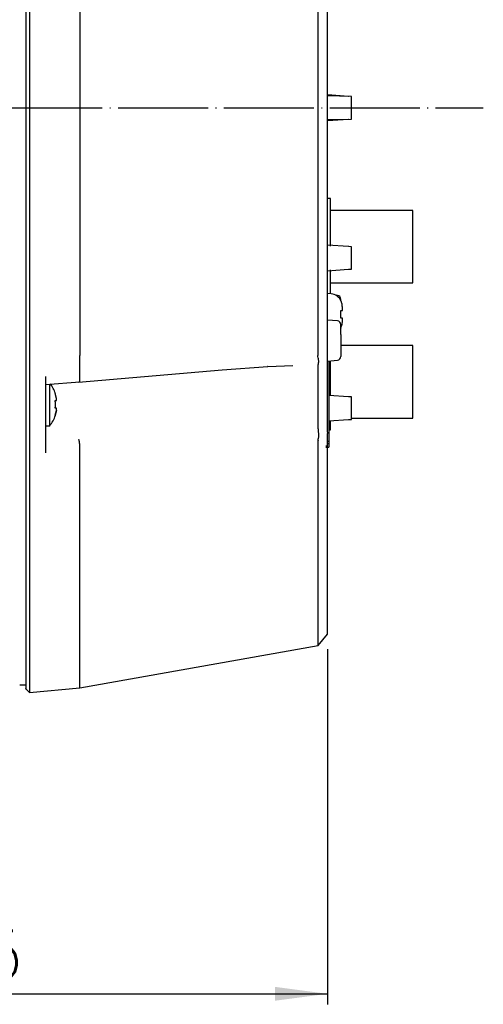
# Model space of a CAD drawing. Header units: inches. Extents: x -119 to 916, y -375 to 403.
# Tile 10 of 24: x 569 to 631, y -375 to -244. Entities that reach past the tile are written whole.
import ezdxf

# ---------------------------------------------------------------- set-up
doc = ezdxf.new("R2010")
doc.units = ezdxf.units.IN
doc.linetypes.add('DOT_CENTER', pattern=[14, 12, -1, 0, -1])
doc.layers.add('1', color=7, linetype='Continuous')
doc.styles.add('CONVERTER_11', font='txt.shx', dxfattribs={"width": 0.9})
doc.dimstyles.new('ME10_DIM_15', dxfattribs={"dimtxt": 6.4, "dimasz": 7, "dimexe": 1.4, "dimexo": 2, "dimgap": 2, "dimtad": 1, "dimdec": 3, "dimdsep": 46, "dimtxsty": 'CONVERTER_11', "dimsah": 1, "dimcen": 0.09, "dimclrd": 2, "dimclre": 2, "dimclrt": 4, "dimadec": 0, "dimazin": 0, "dimtfac": 1, "dimtdec": 4, "dimtix": 1, "dimtmove": 0, "dimatfit": 3, "dimfxl": 1, "dimtolj": 1, "dimtzin": 0, "dimarcsym": 0})

# ---------------------------------------------------------------- blocks, each defined once
blk = doc.blocks.new('*D6')
at = {"layer": '1', "color": 2, "linetype": 'Continuous'}
for p, q in [((505.5, -276.7), (505.5, -375.01)), ((610, -327.69), (610, -375.01)), ((505.5, -373.61), (610, -373.61))]:
    blk.add_line(p, q, dxfattribs=at)
at = {"layer": '1', "color": 2}
for points in [[(512.5, -372.68), (512.5, -374.53), (505.5, -373.61)], [(603, -374.53), (603, -372.68), (610, -373.61)]]:
    blk.add_solid(points, dxfattribs=at)
at = {"layer": '1', "color": 4, "insert": (547.11, -371.61), "char_height": 6.4, "attachment_point": 7, "rotation": 0.0001, "line_spacing_factor": 0.60024, "style": 'CONVERTER_11'}
blk.add_mtext('104.5', dxfattribs=at)

msp = doc.modelspace()

# ---------------------------------------------------------------- linework, layer by layer
at = {"color": 7, "linetype": 'Continuous'}
for p, q in [((569.8, -222.2859), (569.8, -288.9244)), ((570.2981, -222.2859), (570.2981, -288.9244)), ((577, -222.6053), (577, -288.605)), ((608.7135, -222.6163), (608.7135, -288.594)), ((610, -288.6068), (610, -222.6035)), ((612.8135, -254.0926), (610, -253.9025)), ((613.2, -254.1052), (610, -254.0214)), ((612.8376, -254.0957), (612.8135, -254.0926)), ((613.2, -257.1052), (613.2, -254.1052)), ((610, -257.189), (613.2, -257.1052)), ((610, -257.3079), (612.8135, -257.1178)), ((612.8135, -257.1178), (612.8376, -257.1147)), ((610.4, -267.7052), (610, -267.7052)), ((610.4, -274.0318), (610.4, -267.7052)), ((621.4, -269.2802), (610.4, -269.2802)), ((621.4, -278.9302), (621.4, -269.2802)), ((612.8135, -274.0926), (610, -273.9025)), ((612.8376, -274.0957), (612.8135, -274.0926)), ((613.2, -274.1052), (612.8376, -274.0957)), ((613.2, -277.1052), (613.2, -274.1052)), ((610, -277.3079), (612.8135, -277.1178)), ((610.4, -280.3902), (610.4, -277.1785)), ((612.8135, -277.1178), (612.8376, -277.1147)), ((612.8376, -277.1147), (613.2, -277.1052)), ((610.4, -278.9302), (621.4, -278.9302)), ((610.5, -280.3989), (610, -280.3552)), ((611.3436, -280.5902), (611.0965, -280.5686)), ((611.8, -281.2502), (611.8, -281.0883)), ((611.7927, -283.6052), (611.7927, -282.6052)), ((612, -282.6052), (612, -282.16)), ((611.3436, -283.9902), (610, -283.8727)), ((611.8, -285.7943), (611.8, -284.4883)), ((612, -284.0504), (612, -283.6052)), ((611.8, -284.9601), (611.8289, -284.9046)), ((611.8, -285.7943), (611.8, -288.722)), ((621.4, -287.2802), (611.8, -287.2802)), ((621.4, -296.9302), (621.4, -287.2802)), ((570.2981, -288.9244), (570.2981, -303.9383)), ((576.9993, -291.0289), (577, -288.9244)), ((577, -288.9244), (577, -288.605)), ((608.7183, -288.7013), (608.7135, -288.594)), ((608.7543, -288.9351), (608.7183, -288.7013)), ((608.7504, -289.7847), (608.7512, -289.7868)), ((608.7512, -298.3523), (608.7512, -289.7868)), ((610, -289.3377), (611.3436, -289.2201)), ((610, -297.7476), (610, -289.4125)), ((610.2, -289.3202), (610.2, -300.065)), ((610.4, -293.9295), (610.4, -289.3027)), ((576.8221, -292.1292), (595.9994, -290.4875)), ((576.9995, -291.0343), (576.9993, -291.0289)), ((595.9985, -290.488), (602.0479, -290.0738)), ((602.0457, -290.0763), (605.3763, -289.9199)), ((572.4317, -292.4473), (577.0139, -292.1125)), ((573, -297.9552), (573, -292.3989)), ((573.9014, -294.3052), (573.7344, -293.6552)), ((573.7344, -294.6052), (573.9014, -294.6052)), ((612.8135, -294.0926), (610.2, -293.916)), ((612.8376, -294.0957), (612.8135, -294.0926)), ((613.2, -294.1052), (612.8376, -294.0957)), ((613.2, -295.6052), (613.2, -294.1052)), ((573.9014, -295.6052), (573.7344, -295.6052)), ((573.9014, -295.9052), (573.7344, -296.5552)), ((573.7344, -296.5552), (573.9014, -295.9052)), ((613.2, -297.1052), (613.2, -295.6052)), ((573.768, -296.5555), (573.745, -296.5509)), ((610.2, -297.2944), (612.8135, -297.1178)), ((610.4, -298.5052), (610.4, -297.2808)), ((612.8135, -297.1178), (612.8376, -297.1147)), ((612.8376, -297.1147), (613.2, -297.1052)), ((613.2, -296.9302), (621.4, -296.9302)), ((572.5, -297.9552), (573, -297.9552)), ((608.7512, -298.3523), (608.7508, -298.3703)), ((610, -298.8069), (610, -298.9894)), ((610.2, -298.5052), (610.4, -298.5052)), ((608.7616, -299.8749), (608.7814, -299.6893)), ((608.7616, -299.8749), (608.7616, -299.9361)), ((610.2, -300.065), (610.05, -300.065)), ((610.2, -300.065), (610.2, -300.3052)), ((576.9995, -301.589), (576.9998, -301.5819)), ((577, -303.563), (576.9995, -301.589)), ((609.8, -300.6452), (610.05, -300.6452)), ((609.8, -300.7952), (610.2, -300.7952)), ((610.05, -300.3052), (610.2, -300.3052)), ((610.2, -300.3052), (610.2, -300.7952)), ((570.2981, -303.9383), (570.2981, -333.4616)), ((608.7615, -327.2059), (610, -325.7269)), ((577, -332.8752), (608.7616, -327.2059)), ((569, -332.4552), (569.8012, -332.4552)), ((569.7987, -333.004), (570.2981, -333.4616)), ((570.2981, -333.4616), (577.006, -332.8747))]:
    msp.add_line(p, q, dxfattribs=at)
msp.add_lwpolyline([(602.0479, -290.0738), (602.0422, -290.0798), (602.0092, -290.0848)], dxfattribs=at)
for centre, radius, start, end in [((610.3568, -282.0359), 1.6432, 26.376826, 85), ((611.3, -281.0883), 0.5, 0, 85), ((611.3, -284.4883), 0.5, 0, 85), ((611.3, -288.722), 0.5, 275, 0), ((569.4387, -295.1052), 4.5612, 18.563674, 37.120277), ((569.4387, -295.1052), 4.5613, 321.330383, 341.440381)]:
    msp.add_arc(centre, radius, start, end, dxfattribs=at)
for points, knots in [([(612, -282.16), (611.994, -282.0694), (611.9822, -281.8896), (611.94, -281.6541), (611.8663, -281.4622), (611.8173, -281.3577), (611.7927, -281.3052)], [0, 0, 0, 0, 0.272321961, 0.540826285, 0.713239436, 0.887223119, 0.887223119, 0.887223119, 0.887223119]), ([(611.7927, -281.3052), (611.7932, -281.3052), (611.7942, -281.3052), (611.7957, -281.3052), (611.7972, -281.3052), (611.7987, -281.3052), (611.8001, -281.3052), (611.8016, -281.3052), (611.8031, -281.3052), (611.8045, -281.3052), (611.8059, -281.3052), (611.8073, -281.3052), (611.8087, -281.3052), (611.8101, -281.3052), (611.8114, -281.3052), (611.8127, -281.3052), (611.814, -281.3052), (611.8153, -281.3052), (611.8165, -281.3052), (611.8177, -281.3052), (611.8189, -281.3052), (611.82, -281.3052), (611.8211, -281.3052), (611.8221, -281.3052), (611.8231, -281.3052), (611.8241, -281.3052), (611.825, -281.3052), (611.8258, -281.3052), (611.8266, -281.3052), (611.8274, -281.3052), (611.8281, -281.3052), (611.8287, -281.3052), (611.8293, -281.3052), (611.8299, -281.3052), (611.8303, -281.3052), (611.8307, -281.3052), (611.8311, -281.3052), (611.8313, -281.3052), (611.8315, -281.3052), (611.8316, -281.3052), (611.8318, -281.3052), (611.8317, -281.3052), (611.8316, -281.3052), (611.8314, -281.3052), (611.8312, -281.3052), (611.8308, -281.3052), (611.8304, -281.3052), (611.8299, -281.3052), (611.8292, -281.3052), (611.8288, -281.3052), (611.8285, -281.3052), (611.8285, -281.3052), (611.8285, -281.3052)], [0, 0, 0, 0, 0.0014919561, 0.0029819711, 0.0044681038, 0.005948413, 0.0074209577, 0.0088837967, 0.0103349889, 0.0117725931, 0.0131946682, 0.014599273, 0.0159844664, 0.0173483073, 0.0186888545, 0.0200041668, 0.0212923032, 0.0225513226, 0.0237792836, 0.0249742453, 0.0261342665, 0.027257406, 0.0283417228, 0.0293852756, 0.0303861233, 0.0313423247, 0.0322519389, 0.0331130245, 0.0339236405, 0.0346818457, 0.035385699, 0.0360332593, 0.0366225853, 0.037151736, 0.0376187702, 0.0380217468, 0.0383587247, 0.0386277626, 0.0388269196, 0.0389542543, 0.0390078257, 0.0390299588, 0.0391297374, 0.0393091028, 0.039569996, 0.0399143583, 0.0403441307, 0.0408612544, 0.0414676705, 0.0421653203, 0.0422006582, 0.0422361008, 0.0422361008, 0.0422361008, 0.0422361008]), ([(611.7927, -282.6052), (611.815, -282.6052), (611.8571, -282.6052), (611.9138, -282.6052), (611.9548, -282.6052), (611.9796, -282.6052), (611.992, -282.6052), (611.9978, -282.6052), (612, -282.6052)], [0, 0, 0, 0, 0.066902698, 0.126153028, 0.170098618, 0.189820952, 0.200739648, 0.207256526, 0.207256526, 0.207256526, 0.207256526]), ([(612, -283.6052), (611.9955, -283.6052), (611.9836, -283.6052), (611.9584, -283.6052), (611.9177, -283.6052), (611.8606, -283.6052), (611.8167, -283.6052), (611.7927, -283.6052)], [0, 0, 0, 0, 0.013493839, 0.035770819, 0.07561408, 0.135343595, 0.207256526, 0.207256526, 0.207256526, 0.207256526]), ([(611.7927, -284.9052), (611.8267, -284.8277), (611.8943, -284.6736), (611.9654, -284.4518), (611.9914, -284.2417), (611.9971, -284.1143), (612, -284.0504)], [0, 0, 0, 0, 0.253953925, 0.504652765, 0.694977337, 0.887175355, 0.887175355, 0.887175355, 0.887175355]), ([(569.8, -288.9244), (569.8, -289.5894), (569.8, -290.914), (569.8, -292.888), (569.8, -294.8324), (569.8, -296.7343), (569.8, -298.5761), (569.8, -300.3379), (569.8, -302.0186), (569.8, -303.1101), (569.8, -303.6462)], [0, 0, 0, 0, 1.99495175, 3.97389382, 5.9218846, 7.82825798, 9.67959177, 11.44716144, 13.11353445, 14.72175121, 14.72175121, 14.72175121, 14.72175121]), ([(608.7543, -288.9351), (608.7639, -288.9909), (608.7826, -289.0995), (608.8034, -289.2569), (608.808, -289.4012), (608.7996, -289.5276), (608.7831, -289.6306), (608.7665, -289.7047), (608.7561, -289.753), (608.752, -289.7757), (608.7504, -289.7848)], [0, 0, 0, 0, 0.169952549, 0.330416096, 0.475810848, 0.602511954, 0.709665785, 0.788453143, 0.830357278, 0.857831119, 0.857831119, 0.857831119, 0.857831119]), ([(610, -289.4125), (610, -289.384), (610, -289.3177), (610, -289.2214), (610, -289.118), (610, -289.0186), (610, -288.9124), (610, -288.8092), (610, -288.7063), (610, -288.6402), (610, -288.6068)], [0, 0, 0, 0, 0.085567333, 0.198919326, 0.288787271, 0.395674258, 0.49719954, 0.607423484, 0.705328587, 0.805698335, 0.805698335, 0.805698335, 0.805698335]), ([(576.9604, -292.1029), (576.9623, -292.1042), (576.966, -292.1065), (576.9763, -292.1075), (576.9845, -292.0894), (576.9913, -292.0659), (576.9989, -292.0272), (577.0066, -291.9782), (577.0136, -291.9131), (577.0187, -291.834), (577.0219, -291.7404), (577.023, -291.636), (577.022, -291.5235), (577.0192, -291.4044), (577.0144, -291.2825), (577.0074, -291.1584), (577.0022, -291.0759), (576.9995, -291.0343)], [0, 0, 0, 0, 0.00697053, 0.01291238, 0.02848321, 0.05591364, 0.09179742, 0.14436594, 0.20586365, 0.28770366, 0.38206047, 0.48687502, 0.60089421, 0.71945529, 0.84426045, 0.96710639, 1.09217948, 1.09217948, 1.09217948, 1.09217948]), ([(572.5, -301.5479), (572.5, -300.7485), (572.5, -299.1231), (572.5, -296.6278), (572.5, -294.0358), (572.5, -292.2696), (572.5, -291.3733)], [0, 0, 0, 0, 2.39844377, 4.87609953, 7.48577654, 10.1746656, 10.1746656, 10.1746656, 10.1746656]), ([(573.7344, -293.6552), (573.7367, -293.6552), (573.7413, -293.6552), (573.7476, -293.6552), (573.7529, -293.6552), (573.7565, -293.6552), (573.7586, -293.6552), (573.7594, -293.6552), (573.7598, -293.6552)], [0, 0, 0, 0, 0.0070682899, 0.0136168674, 0.0191111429, 0.0229571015, 0.0244334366, 0.0253934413, 0.0253934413, 0.0253934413, 0.0253934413]), ([(573.7344, -295.6052), (573.7403, -295.5387), (573.7521, -295.4057), (573.7631, -295.2225), (573.7647, -295.0557), (573.7598, -294.9054), (573.7487, -294.7553), (573.7391, -294.6552), (573.7344, -294.6052)], [0, 0, 0, 0, 0.20028328, 0.40045087, 0.55050519, 0.70057219, 0.85132073, 1.00209998, 1.00209998, 1.00209998, 1.00209998]), ([(573.9014, -294.6052), (573.9041, -294.6035), (573.9106, -294.5996), (573.9177, -294.5866), (573.9213, -294.5665), (573.9235, -294.5391), (573.9237, -294.5054), (573.9221, -294.4668), (573.9186, -294.424), (573.9136, -294.3821), (573.9075, -294.3421), (573.9034, -294.3175), (573.9014, -294.3052)], [0, 0, 0, 0, 0.009649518, 0.022313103, 0.042662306, 0.070789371, 0.104552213, 0.143596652, 0.18683214, 0.233268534, 0.270366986, 0.308009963, 0.308009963, 0.308009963, 0.308009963]), ([(573.9014, -295.9052), (573.904, -295.8887), (573.9093, -295.8562), (573.9161, -295.8084), (573.9208, -295.763), (573.9233, -295.7217), (573.9238, -295.6856), (573.9225, -295.6554), (573.9193, -295.6323), (573.9152, -295.6164), (573.9081, -295.6081), (573.9035, -295.6061), (573.9014, -295.6052)], [0, 0, 0, 0, 0.050068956, 0.098779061, 0.144837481, 0.186836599, 0.222949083, 0.253260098, 0.276991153, 0.293404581, 0.30156648, 0.308433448, 0.308433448, 0.308433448, 0.308433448]), ([(573.7612, -296.5552), (573.7612, -296.5552), (573.7612, -296.5552), (573.7611, -296.5552), (573.7611, -296.5552), (573.761, -296.5552), (573.7609, -296.5552), (573.7608, -296.5552), (573.7608, -296.5552), (573.7607, -296.5552), (573.7606, -296.5552), (573.7605, -296.5552), (573.7604, -296.5552), (573.7603, -296.5552), (573.7602, -296.5552), (573.76, -296.5552), (573.7599, -296.5552), (573.7598, -296.5552), (573.7596, -296.5552), (573.7595, -296.5552), (573.7594, -296.5552), (573.7592, -296.5552), (573.7591, -296.5552), (573.7589, -296.5552), (573.7587, -296.5552), (573.7586, -296.5552), (573.7584, -296.5552), (573.7582, -296.5552), (573.7581, -296.5552), (573.7579, -296.5552), (573.7577, -296.5552), (573.7575, -296.5552), (573.7573, -296.5552), (573.7571, -296.5552), (573.7569, -296.5552), (573.7567, -296.5552), (573.7565, -296.5552), (573.7563, -296.5552), (573.7561, -296.5552), (573.7559, -296.5552), (573.7557, -296.5552), (573.7555, -296.5552), (573.7552, -296.5552), (573.755, -296.5552), (573.7547, -296.5552), (573.7544, -296.5552), (573.7541, -296.5552), (573.7537, -296.5552), (573.7533, -296.5552), (573.7529, -296.5552), (573.7525, -296.5552), (573.7521, -296.5552), (573.7517, -296.5552), (573.7513, -296.5552), (573.7509, -296.5552), (573.7505, -296.5552), (573.75, -296.5552), (573.7496, -296.5552), (573.7492, -296.5552), (573.7487, -296.5552), (573.7483, -296.5552), (573.7479, -296.5552), (573.7474, -296.5552), (573.747, -296.5552), (573.7465, -296.5552), (573.746, -296.5552), (573.7456, -296.5552), (573.7451, -296.5552), (573.7446, -296.5552), (573.7442, -296.5552), (573.7437, -296.5552), (573.7432, -296.5552), (573.7427, -296.5552), (573.7423, -296.5552), (573.7418, -296.5552), (573.7413, -296.5552), (573.7408, -296.5552), (573.7403, -296.5552), (573.7398, -296.5552), (573.7393, -296.5552), (573.7388, -296.5552), (573.7384, -296.5552), (573.7379, -296.5552), (573.7374, -296.5552), (573.7369, -296.5552), (573.7364, -296.5552), (573.7359, -296.5552), (573.7354, -296.5552), (573.7349, -296.5552), (573.7345, -296.5552), (573.7344, -296.5552)], [0, 0, 0, 0, 0.0000534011, 0.0001081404, 0.0001687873, 0.0002352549, 0.0003074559, 0.0003853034, 0.0004687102, 0.0005575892, 0.0006518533, 0.0007514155, 0.0008561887, 0.0009660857, 0.0010810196, 0.0012009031, 0.0013256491, 0.0014551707, 0.0015893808, 0.0017281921, 0.0018715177, 0.0020192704, 0.0021713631, 0.0023277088, 0.0024882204, 0.0026528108, 0.0028213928, 0.0029938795, 0.0031701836, 0.0033502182, 0.0035338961, 0.0037211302, 0.0039118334, 0.0041059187, 0.004303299, 0.0045038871, 0.004707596, 0.0049143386, 0.0051240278, 0.0053365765, 0.0055518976, 0.005769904, 0.0059905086, 0.0062136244, 0.0064391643, 0.0068057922, 0.0071782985, 0.0075565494, 0.0079404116, 0.0083297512, 0.0087244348, 0.0091243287, 0.0095292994, 0.0099392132, 0.0103539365, 0.0107733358, 0.0111972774, 0.0116256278, 0.0120582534, 0.0124950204, 0.0129357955, 0.0133804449, 0.013828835, 0.0142808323, 0.0147363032, 0.015195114, 0.0156571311, 0.0161222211, 0.0165902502, 0.0170610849, 0.0175345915, 0.0180106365, 0.0184890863, 0.0189698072, 0.0194526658, 0.0199375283, 0.0204242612, 0.0209127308, 0.0214028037, 0.0218943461, 0.0223872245, 0.0228813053, 0.0233764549, 0.0238725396, 0.024369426, 0.0248669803, 0.0253650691, 0.0258635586, 0.0263623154, 0.0268612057, 0.0268612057, 0.0268612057, 0.0268612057]), ([(608.7508, -298.3703), (608.7525, -298.4141), (608.7561, -298.5034), (608.7659, -298.65), (608.7845, -298.8124), (608.8046, -298.9886), (608.8175, -299.1664), (608.8194, -299.3432), (608.8049, -299.5173), (608.7892, -299.6324), (608.7814, -299.6893)], [0, 0, 0, 0, 0.13142968, 0.26830811, 0.44066319, 0.62175598, 0.80012398, 0.97538909, 1.15133829, 1.32377088, 1.32377088, 1.32377088, 1.32377088]), ([(610, -298.8069), (610, -298.7745), (610, -298.7082), (610, -298.6028), (610, -298.4889), (610, -298.3601), (610, -298.2228), (610, -298.0705), (610, -297.9124), (610, -297.8021), (610, -297.7476)], [0, 0, 0, 0, 0.09705149, 0.19881874, 0.3162273, 0.43885037, 0.58507628, 0.72834641, 0.89579085, 1.05925277, 1.05925277, 1.05925277, 1.05925277]), ([(576.9998, -301.5819), (577.0002, -301.577), (577.0009, -301.5672), (577.002, -301.5525), (577.0031, -301.5378), (577.0041, -301.523), (577.0052, -301.5082), (577.0062, -301.4934), (577.0073, -301.4785), (577.0083, -301.4636), (577.0093, -301.4485), (577.0102, -301.4335), (577.0111, -301.4183), (577.012, -301.4031), (577.0129, -301.3877), (577.0137, -301.3723), (577.0145, -301.3568), (577.0153, -301.3413), (577.016, -301.3257), (577.0166, -301.31), (577.0172, -301.2942), (577.0178, -301.2783), (577.0183, -301.2623), (577.0188, -301.2463), (577.0193, -301.2301), (577.0197, -301.2139), (577.0201, -301.1977), (577.0205, -301.1813), (577.0208, -301.1649), (577.0211, -301.1485), (577.0214, -301.132), (577.0216, -301.1155), (577.0218, -301.0944), (577.022, -301.0687), (577.0222, -301.0383), (577.0223, -301.0079), (577.0222, -300.9774), (577.022, -300.947), (577.0218, -300.9165), (577.0214, -300.886), (577.0209, -300.8556), (577.0203, -300.8283), (577.0197, -300.8041), (577.0192, -300.7831), (577.0186, -300.7621), (577.0179, -300.7412), (577.0172, -300.7204), (577.0164, -300.6996), (577.0156, -300.6788), (577.0147, -300.6582), (577.0138, -300.6376), (577.0128, -300.6171), (577.0117, -300.5967), (577.0106, -300.5765), (577.0096, -300.5578), (577.0085, -300.5408), (577.0076, -300.5253), (577.0066, -300.5099), (577.0056, -300.4947), (577.0045, -300.4794), (577.0034, -300.4643), (577.0023, -300.4493), (577.0011, -300.4343), (577, -300.4195), (576.9988, -300.4047), (576.9975, -300.39), (576.9963, -300.3755), (576.995, -300.361), (576.9937, -300.3466), (576.9924, -300.3329), (576.9911, -300.3198), (576.9898, -300.3074), (576.9886, -300.295), (576.9873, -300.2827), (576.986, -300.2705), (576.9847, -300.2584), (576.9833, -300.2464), (576.982, -300.2345), (576.9806, -300.2227), (576.9792, -300.211), (576.9778, -300.1995), (576.9763, -300.188), (576.9749, -300.1766), (576.9734, -300.1653), (576.9719, -300.1541), (576.9704, -300.1431), (576.9688, -300.1322), (576.9673, -300.1213), (576.9657, -300.1106), (576.9642, -300.1006), (576.9627, -300.0911), (576.9614, -300.0823), (576.96, -300.0736), (576.9586, -300.065), (576.9571, -300.0564), (576.9557, -300.048), (576.9543, -300.0396), (576.9528, -300.0313), (576.9514, -300.0232), (576.9499, -300.0151), (576.9484, -300.0071), (576.9469, -299.9992), (576.9454, -299.9914), (576.9439, -299.9837), (576.9424, -299.9761), (576.9408, -299.9686), (576.9393, -299.9613), (576.9377, -299.954), (576.9361, -299.9468), (576.9346, -299.9397), (576.933, -299.9327), (576.9314, -299.9258), (576.9298, -299.9191), (576.9281, -299.9124), (576.9265, -299.9059), (576.9249, -299.8994), (576.9232, -299.8931), (576.9216, -299.8869), (576.9199, -299.8808), (576.9182, -299.8748), (576.9165, -299.8689), (576.9149, -299.8632), (576.9132, -299.8576), (576.9115, -299.8521), (576.9098, -299.8469), (576.9082, -299.8417), (576.9065, -299.8367), (576.9048, -299.8318), (576.9031, -299.8269), (576.9014, -299.8222), (576.8997, -299.8176), (576.898, -299.8131), (576.8967, -299.8098), (576.8958, -299.8076), (576.8954, -299.8068), (576.8952, -299.8062), (576.8951, -299.806), (576.895, -299.8058), (576.895, -299.8057), (576.895, -299.8057), (576.895, -299.8057), (576.895, -299.8056)], [0, 0, 0, 0, 0.01475301, 0.02951377, 0.04429005, 0.05908961, 0.07392023, 0.08878968, 0.10370575, 0.11867625, 0.133709, 0.14881184, 0.16399263, 0.17925925, 0.19461959, 0.21008159, 0.22565318, 0.24115029, 0.25675655, 0.27246638, 0.28827415, 0.30417426, 0.32016106, 0.33622892, 0.35237219, 0.36858522, 0.38486234, 0.4011979, 0.41758621, 0.43402161, 0.45049839, 0.46701089, 0.48355339, 0.5138595, 0.54423164, 0.57465459, 0.60511314, 0.63559209, 0.66607625, 0.69655046, 0.72699955, 0.7574084, 0.77846029, 0.79947877, 0.82045704, 0.84138831, 0.86226577, 0.88308265, 0.90383214, 0.92450746, 0.94510182, 0.96560844, 0.98602055, 1.00633136, 1.0265341, 1.0420826, 1.05755983, 1.07296321, 1.08829017, 1.10353815, 1.11870456, 1.13378685, 1.14878244, 1.16368877, 1.17850326, 1.19322335, 1.20784648, 1.22237007, 1.23679158, 1.25110843, 1.26371995, 1.2762455, 1.28868349, 1.30103234, 1.31329047, 1.3254563, 1.33752823, 1.3495047, 1.36138413, 1.37316494, 1.38484557, 1.39642443, 1.40789996, 1.41927059, 1.43053478, 1.44169094, 1.45273753, 1.46367299, 1.47449578, 1.48520434, 1.49420655, 1.50312443, 1.51195713, 1.52070379, 1.52936356, 1.53793559, 1.54641904, 1.55481305, 1.5631168, 1.57132945, 1.57945016, 1.58747809, 1.59541244, 1.60325237, 1.61099707, 1.61864573, 1.62619754, 1.63365169, 1.6410074, 1.64826387, 1.65542033, 1.66247599, 1.66943009, 1.67628187, 1.68303058, 1.68967548, 1.69621585, 1.70265095, 1.70898009, 1.71520257, 1.72131772, 1.72732486, 1.73322336, 1.73884084, 1.74435604, 1.74976949, 1.75508176, 1.7602934, 1.76540501, 1.77041718, 1.77533051, 1.78013919, 1.78484854, 1.78605032, 1.78724587, 1.78756767, 1.78788888, 1.78797986, 1.78807049, 1.78811671, 1.78816284, 1.78816284, 1.78816284, 1.78816284]), ([(608.7615, -327.1841), (608.7615, -327.1876), (608.7615, -327.1945), (608.7615, -327.2105), (608.7615, -327.222), (608.7615, -327.2412), (608.7615, -327.2041), (608.7615, -327.1832), (608.7615, -327.1259), (608.7615, -327.0628), (608.7615, -326.9834), (608.7615, -326.8942), (608.7615, -326.7955), (608.7615, -326.6638), (608.7615, -326.4961), (608.7615, -326.2885), (608.7615, -326.0618), (608.7615, -325.8135), (608.7615, -325.5415), (608.7615, -325.2442), (608.7615, -324.9203), (608.7615, -324.5697), (608.7615, -324.1925), (608.7615, -323.7897), (608.7615, -323.3618), (608.7615, -322.9106), (608.7615, -322.4367), (608.7615, -321.9404), (608.7615, -321.421), (608.7616, -320.8784), (608.7616, -320.3127), (608.7616, -319.7256), (608.7616, -319.1174), (608.7616, -318.4882), (608.7616, -317.8367), (608.7616, -317.1632), (608.7616, -316.4678), (608.7616, -315.7533), (608.7616, -315.0201), (608.7616, -314.2688), (608.7616, -313.4974), (608.7616, -312.7064), (608.7616, -311.8962), (608.7616, -311.0708), (608.7616, -310.2306), (608.7616, -309.3754), (608.7616, -308.5013), (608.7616, -307.6077), (608.7616, -306.6941), (608.7616, -305.7648), (608.7616, -304.8208), (608.7616, -303.8644), (608.7616, -302.8943), (608.7616, -301.914), (608.7616, -300.9267), (608.7616, -300.2667), (608.7616, -299.9361)], [0, 0, 0, 0, 0.01072914, 0.02072752, 0.04714679, 0.0512594, 0.06756732, 0.10240964, 0.1539002, 0.22015287, 0.2992815, 0.38939996, 0.48862209, 0.59506177, 0.78484937, 0.99163572, 1.21766377, 1.46517643, 1.73641664, 2.03362733, 2.35724056, 2.70810119, 3.08546116, 3.48857241, 3.91668688, 4.36905652, 4.84215032, 5.33844143, 5.85789899, 6.40049217, 6.96619013, 7.55496203, 8.1617261, 8.79096429, 9.44247753, 10.11606678, 10.81153297, 11.52867704, 12.25959468, 13.01107878, 13.78265385, 14.57384441, 15.38417495, 16.21316999, 17.04988144, 17.90490905, 18.77882955, 19.67221966, 20.58565612, 21.51971563, 22.46007337, 23.41758059, 24.38880742, 25.37032394, 26.35870026, 27.35050648, 27.35050648, 27.35050648, 27.35050648]), ([(610, -325.688), (610, -325.681), (610, -325.6613), (610, -325.6173), (610, -325.5404), (610, -325.4205), (610, -325.2544), (610, -325.0446), (610, -324.7946), (610, -324.4787), (610, -324.0925), (610, -323.63), (610, -323.1129), (610, -322.5405), (610, -321.9124), (610, -321.2286), (610, -320.4891), (610, -319.6984), (610, -318.8578), (610, -317.9686), (610, -317.0285), (610, -316.0382), (610, -314.9982), (610, -313.9414), (610, -312.871), (610, -311.7908), (610, -310.6725), (610, -309.5165), (610, -308.3232), (610, -307.0918), (610, -305.8217), (610, -304.5129), (610, -303.1677), (610, -301.7925), (610, -300.3962), (610, -299.4595), (610, -298.9894)], [0, 0, 0, 0, 0.02100065, 0.05922522, 0.13189763, 0.25174177, 0.41895709, 0.62996615, 0.88119151, 1.1690557, 1.57772925, 2.03973937, 2.5564342, 3.12916189, 3.75684154, 4.44086236, 5.18054849, 5.97522408, 6.81290435, 7.70246527, 8.64285976, 9.63320207, 10.67325138, 11.76292822, 12.80377027, 13.88446232, 15.00332095, 16.15866274, 17.3525342, 18.58326574, 19.85273673, 21.16282657, 22.50978032, 23.88844275, 25.28824429, 26.6986154, 26.6986154, 26.6986154, 26.6986154]), ([(569.8, -303.6462), (569.8, -304.1948), (569.8, -305.2876), (569.8, -306.9157), (569.8, -308.5174), (569.8, -310.0801), (569.8, -311.5959), (569.8, -313.0616), (569.8, -314.4788), (569.8, -315.8492), (569.8, -317.1738), (569.8, -318.4521), (569.8, -319.6827), (569.8, -320.8637), (569.8, -321.9939), (569.8, -323.0722), (569.8, -324.0979), (569.8, -325.0703), (569.8, -325.9889), (569.8, -326.8534), (569.8, -327.6636), (569.8, -328.374), (569.8, -328.9907), (569.8, -329.5192), (569.8, -330.0105), (569.8, -330.4631), (569.8, -330.8763), (569.8, -331.2504), (569.8, -331.5872), (569.8, -331.8902), (569.8, -332.1627), (569.8, -332.3878), (569.8, -332.5692), (569.8, -332.7109), (569.8, -332.8258), (569.8, -332.9266), (569.8, -332.9682), (569.8, -333.0283), (569.8, -332.9962), (569.8, -332.9796), (569.8, -332.9653), (569.8, -332.9575)], [0, 0, 0, 0, 1.64580958, 3.27836921, 4.88442892, 6.45073876, 7.96661961, 9.43167453, 10.84807743, 12.21800223, 13.54296989, 14.82188795, 16.05301099, 17.23459363, 18.36506847, 19.4435853, 20.4694718, 21.4420557, 22.36075071, 23.22531037, 24.03557434, 24.79138225, 25.35652579, 25.88551407, 26.37714634, 26.8302218, 27.24353969, 27.61668511, 27.95238613, 28.25415672, 28.52551085, 28.76996249, 28.92900029, 29.07110914, 29.19129305, 29.28455597, 29.34590189, 29.3703348, 29.38781093, 29.4067616, 29.42939262, 29.42939262, 29.42939262, 29.42939262]), ([(577, -332.8275), (577, -332.8353), (577, -332.8497), (577, -332.8663), (577, -332.8983), (577, -332.8383), (577, -332.7968), (577, -332.6962), (577, -332.5815), (577, -332.44), (577, -332.2589), (577, -332.0341), (577, -331.7621), (577, -331.4596), (577, -331.1233), (577, -330.7498), (577, -330.3373), (577, -329.8853), (577, -329.3949), (577, -328.8671), (577, -328.2515), (577, -327.5422), (577, -326.7333), (577, -325.8701), (577, -324.953), (577, -323.9821), (577, -322.9581), (577, -321.8815), (577, -320.7532), (577, -319.574), (577, -318.3454), (577, -317.0691), (577, -315.7466), (577, -314.3784), (577, -312.9635), (577, -311.5), (577, -309.9867), (577, -308.4264), (577, -306.8273), (577, -305.2018), (577, -304.1108), (577, -303.563)], [0, 0, 0, 0, 0.02264625, 0.04160404, 0.05904157, 0.08344115, 0.14469086, 0.23780372, 0.35779275, 0.49967097, 0.6584514, 0.90250982, 1.17342989, 1.47471938, 1.80988611, 2.18243786, 2.59509805, 3.04745227, 3.53830173, 4.06644763, 4.63069119, 5.38529518, 6.19426855, 7.05745123, 7.97468313, 8.94571889, 9.9699724, 11.04677228, 12.17544713, 13.35514691, 14.5843079, 15.86118773, 17.18404405, 18.55178653, 19.96593336, 21.42865476, 22.94212096, 24.50593637, 26.10943809, 27.73939734, 29.38258537, 29.38258537, 29.38258537, 29.38258537])]:
    msp.add_open_spline(points, degree=3, knots=knots, dxfattribs=at)
at = {"layer": '1', "color": 2, "linetype": 'DOT_CENTER'}
msp.add_line((187.3069, -255.605), (630.7767, -255.605), dxfattribs=at)

# ---------------------------------------------------------------- dimensions: what is measured, and where the dimension line sits
at = {"layer": '1'}
dim = msp.add_linear_dim(base=(505.5, -373.6052), p1=(610, -325.688), p2=(505.5, -274.7019), dimstyle='ME10_DIM_15', dxfattribs=at)
dim.commit()
dim.dimension.update_dxf_attribs({"geometry": '*D6', "text_midpoint": (557.75, -368.4052), "text_rotation": 0.000139})

doc.saveas('drawing.dxf')
